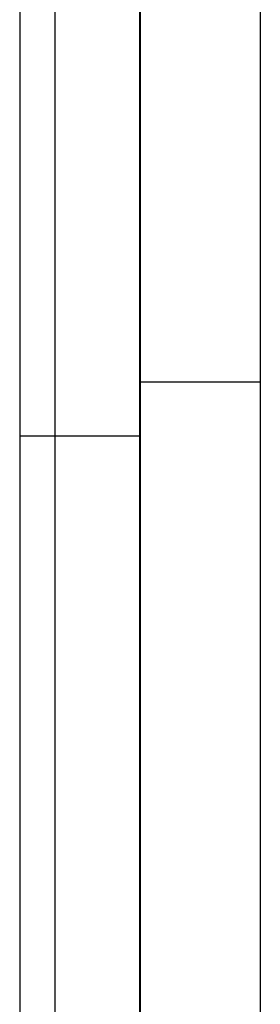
# Model space of a CAD drawing. Header units: millimetres. Extents: x 982 to 1462, y -35 to 438.
# Tile 2 of 8: x 982 to 1012, y 192 to 315. Entities that reach past the tile are written whole.
import ezdxf

# ---------------------------------------------------------------- set-up
doc = ezdxf.new("R2010")
doc.units = ezdxf.units.MM
doc.layers.add('chaise$Calque 03', color=5, linetype='Continuous', true_color=0x0000ff)

msp = doc.modelspace()

# ---------------------------------------------------------------- linework, layer by layer
at = {"layer": 'chaise$Calque 03'}
for p, q in [((996.61, 119.97, 422.92), (996.61, 419.96, 422.92)), ((1011.6, 405.29, 434.41), (1011.6, -19.32, 425.06)), ((996.54, 269.96, 422.92), (1011.6, 269.96, 422.92))]:
    msp.add_line(p, q, dxfattribs=at)
at = {"layer": 'chaise$Calque 03', "extrusion": (1, -2.96356e-16, -1.25554e-14)}
msp.add_open_spline([(986, 419.96, 448.63), (986, 419.81, 448.65), (986, 419.66, 448.66), (986, 419.51, 448.67), (986, 344.05, 455.89), (986, 197.09, 462.95), (986, 50.13, 456.33), (986, -20.68, 449.98)], degree=3, knots=[-0.43035, -0.43035, -0.43035, -0.43035, 0, 0, 0, 218.883121, 424.173827, 424.173827, 424.173827, 424.173827], dxfattribs=at)
at = {"layer": 'chaise$Calque 03', "extrusion": (1, 6.89134e-15, -2.76417e-14)}
msp.add_open_spline([(981.61, 419.96, 437.92), (981.61, 419.45, 437.97), (981.61, 418.94, 438.02), (981.61, 418.44, 438.07), (981.61, 343.33, 445.25), (981.61, 197.07, 452.27), (981.61, 50.81, 445.69), (981.61, -19.68, 439.36)], degree=3, knots=[-1.476257, -1.476257, -1.476257, -1.476257, 0, 0, 0, 218.883121, 424.173827, 424.173827, 424.173827, 424.173827], dxfattribs=at)
at = {"layer": 'chaise$Calque 03'}
for points in [[(981.61, 419.96, 437.9), (981.61, 263.24, 437.93), (981.61, 106.52, 437.96)], [(985.97, 419.96, 427.31), (985.98, 268.28, 427.32), (985.99, 116.59, 427.32)], [(996.51, 419.96, 422.92), (996.54, 269.96, 422.92), (996.57, 119.97, 422.92)], [(1011.6, 419.96, 422.92), (1011.6, 269.96, 422.92), (1011.6, 119.97, 422.92)]]:
    msp.add_open_spline(points, degree=2, dxfattribs=at)
at = {"layer": 'chaise$Calque 03', "extrusion": (1, 1.3276e-15, -2.66648e-14)}
msp.add_open_spline([(996.61, 406.29, 454.34), (996.61, 192.6, 473.54), (996.61, -21.1, 454.37)], degree=2, dxfattribs=at)
at = {"layer": 'chaise$Calque 03', "extrusion": (2.66484e-14, -1, 1.89357e-14)}
msp.add_rational_spline([(996.54, 263.21, 422.92), (981.61, 263.21, 422.92), (981.61, 263.21, 437.93)], [1, 0.707106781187, 1], degree=2, dxfattribs=at)

doc.saveas('drawing.dxf')
